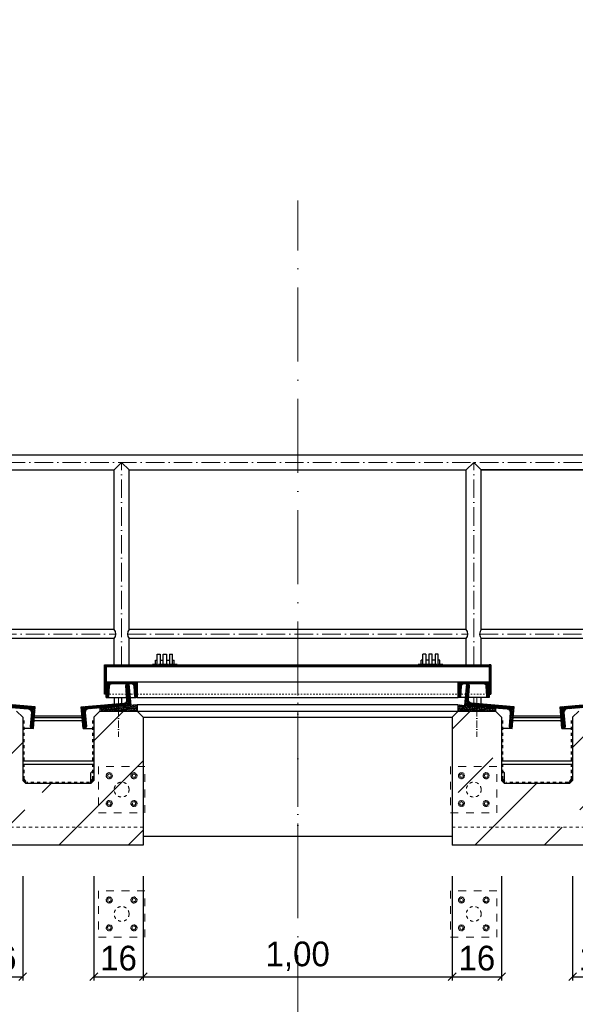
# Model space of a CAD drawing. Header units: millimetres. Extents: x -19424 to 109295, y -11926 to 8715.
# Tile 5 of 38: x -15458 to -13659, y 5529 to 8715. Entities that reach past the tile are written whole.
import ezdxf

# ---------------------------------------------------------------- set-up
doc = ezdxf.new("R2010")
doc.units = ezdxf.units.MM
doc.linetypes.add('ACAD_ISO10W100', pattern=[18, 12, -3, 0, -3])
doc.linetypes.add('JIS_02_1.0', pattern=[2, 1, -1])
doc.layers.add('Bemaßung', color=7, linetype='Continuous', lineweight=13)
doc.layers.add('Beschriftung', color=7, linetype='Continuous')
doc.styles.add('LBB3.5M1000', font='isocp.shx', dxfattribs={"height": 3.5})
doc.dimstyles.new('DIN', dxfattribs={"dimtxt": 2.5, "dimasz": 2.5, "dimexe": 1.25, "dimexo": 0.625, "dimtad": 1, "dimtih": 1, "dimdec": 4, "dimdsep": 46, "dimlunit": 6, "dimtxsty": 'Standard', "dimcen": 2.5, "dimadec": 0, "dimazin": 0, "dimtfac": 1, "dimtdec": 4, "dimtmove": 0, "dimatfit": 3, "dimfxl": 0, "dimtvp": 1, "dimtolj": 1, "dimtzin": 0, "dimarcsym": 0})
pattern_1 = [(45, (-55347.56, 62116.87), (-224.5064, 224.5064), []), (45, (-55123.05, 62116.87), (-224.5064, 224.5064), [158.75, -79.375])]

# ---------------------------------------------------------------- blocks, each defined once
blk = doc.blocks.new('_Oblique')
at = {"color": 0, "linetype": 'ByBlock', "lineweight": -2}
blk.add_line((-0.5, -0.5), (0.5, 0.5), dxfattribs=at)
blk = doc.blocks.new('*D99')
at = {"layer": 'Bemaßung', "color": 0, "lineweight": -2, "transparency": 16777216}
for p, q in [((-15608.1, 5943.9), (-15608.1, 5605.9)), ((-15448.1, 5943.9), (-15448.1, 5605.9)), ((-15608.1, 5618.4), (-15448.1, 5618.4))]:
    blk.add_line(p, q, dxfattribs=at)
at = {"layer": 'DEFPOINTS', "color": 0, "transparency": 16777216}
for p in [(-15608.1, 6043.9), (-15448.1, 6043.9), (-15448.1, 5618.4)]:
    blk.add_point(p, dxfattribs=at)
at = {"layer": 'Bemaßung', "color": 0, "lineweight": -2, "transparency": 16777216, "xscale": 25, "yscale": 25, "zscale": 25, "rotation": 180}
blk.add_blockref('_Oblique', (-15608.1, 5618.4), dxfattribs=at)
at = {"layer": 'Bemaßung', "color": 0, "lineweight": -2, "transparency": 16777216, "xscale": 25, "yscale": 25, "zscale": 25}
blk.add_blockref('_Oblique', (-15448.1, 5618.4), dxfattribs=at)
at = {"layer": 'Bemaßung', "color": 0, "transparency": 16777216, "insert": (-15528.1, 5678.4), "char_height": 80, "attachment_point": 5}
blk.add_mtext('\\A1;16', dxfattribs=at)
blk = doc.blocks.new('*D100')
at = {"layer": 'Bemaßung', "color": 0, "lineweight": -2, "transparency": 16777216}
for p, q in [((-15218.1, 5943.9), (-15218.1, 5605.9)), ((-15058.1, 5943.9), (-15058.1, 5605.9)), ((-15218.1, 5618.4), (-15058.1, 5618.4))]:
    blk.add_line(p, q, dxfattribs=at)
at = {"layer": 'DEFPOINTS', "color": 0, "transparency": 16777216}
for p in [(-15218.1, 6043.9), (-15058.1, 6043.9), (-15058.1, 5618.4)]:
    blk.add_point(p, dxfattribs=at)
at = {"layer": 'Bemaßung', "color": 0, "lineweight": -2, "transparency": 16777216, "xscale": 25, "yscale": 25, "zscale": 25, "rotation": 180}
blk.add_blockref('_Oblique', (-15218.1, 5618.4), dxfattribs=at)
at = {"layer": 'Bemaßung', "color": 0, "lineweight": -2, "transparency": 16777216, "xscale": 25, "yscale": 25, "zscale": 25}
blk.add_blockref('_Oblique', (-15058.1, 5618.4), dxfattribs=at)
at = {"layer": 'Bemaßung', "color": 0, "transparency": 16777216, "insert": (-15138.1, 5678.4), "char_height": 80, "attachment_point": 5}
blk.add_mtext('\\A1;16', dxfattribs=at)
blk = doc.blocks.new('*D101')
at = {"layer": 'Bemaßung', "color": 0, "lineweight": -2, "transparency": 16777216}
for p, q in [((-15058.1, 5943.9), (-15058.1, 5605.9)), ((-14058.1, 5943.9), (-14058.1, 5605.9)), ((-15058.1, 5618.4), (-14058.1, 5618.4))]:
    blk.add_line(p, q, dxfattribs=at)
at = {"layer": 'DEFPOINTS', "color": 0, "transparency": 16777216}
for p in [(-15058.1, 6043.9), (-14058.1, 6043.9), (-14058.1, 5618.4)]:
    blk.add_point(p, dxfattribs=at)
at = {"layer": 'Bemaßung', "color": 0, "lineweight": -2, "transparency": 16777216, "xscale": 25, "yscale": 25, "zscale": 25, "rotation": 180}
blk.add_blockref('_Oblique', (-15058.1, 5618.4), dxfattribs=at)
at = {"layer": 'Bemaßung', "color": 0, "lineweight": -2, "transparency": 16777216, "xscale": 25, "yscale": 25, "zscale": 25}
blk.add_blockref('_Oblique', (-14058.1, 5618.4), dxfattribs=at)
at = {"layer": 'Bemaßung', "color": 0, "transparency": 16777216, "insert": (-14558.1, 5685), "char_height": 80, "attachment_point": 5}
blk.add_mtext('\\A1;1,00', dxfattribs=at)
blk = doc.blocks.new('*D102')
at = {"layer": 'Bemaßung', "color": 0, "lineweight": -2, "transparency": 16777216}
for p, q in [((-14058.1, 5943.9), (-14058.1, 5605.9)), ((-13898.1, 5943.9), (-13898.1, 5605.9)), ((-14058.1, 5618.4), (-13898.1, 5618.4))]:
    blk.add_line(p, q, dxfattribs=at)
at = {"layer": 'DEFPOINTS', "color": 0, "transparency": 16777216}
for p in [(-14058.1, 6043.9), (-13898.1, 6043.9), (-13898.1, 5618.4)]:
    blk.add_point(p, dxfattribs=at)
at = {"layer": 'Bemaßung', "color": 0, "lineweight": -2, "transparency": 16777216, "xscale": 25, "yscale": 25, "zscale": 25, "rotation": 180}
blk.add_blockref('_Oblique', (-14058.1, 5618.4), dxfattribs=at)
at = {"layer": 'Bemaßung', "color": 0, "lineweight": -2, "transparency": 16777216, "xscale": 25, "yscale": 25, "zscale": 25}
blk.add_blockref('_Oblique', (-13898.1, 5618.4), dxfattribs=at)
at = {"layer": 'Bemaßung', "color": 0, "transparency": 16777216, "insert": (-13978.1, 5678.4), "char_height": 80, "attachment_point": 5}
blk.add_mtext('\\A1;16', dxfattribs=at)
blk = doc.blocks.new('*D103')
at = {"layer": 'Bemaßung', "color": 0, "lineweight": -2, "transparency": 16777216}
for p, q in [((-13668.1, 5943.9), (-13668.1, 5605.9)), ((-13508.1, 5943.9), (-13508.1, 5605.9)), ((-13668.1, 5618.4), (-13508.1, 5618.4))]:
    blk.add_line(p, q, dxfattribs=at)
at = {"layer": 'DEFPOINTS', "color": 0, "transparency": 16777216}
for p in [(-13668.1, 6043.9), (-13508.1, 6043.9), (-13508.1, 5618.4)]:
    blk.add_point(p, dxfattribs=at)
at = {"layer": 'Bemaßung', "color": 0, "lineweight": -2, "transparency": 16777216, "xscale": 25, "yscale": 25, "zscale": 25, "rotation": 180}
blk.add_blockref('_Oblique', (-13668.1, 5618.4), dxfattribs=at)
at = {"layer": 'Bemaßung', "color": 0, "lineweight": -2, "transparency": 16777216, "xscale": 25, "yscale": 25, "zscale": 25}
blk.add_blockref('_Oblique', (-13508.1, 5618.4), dxfattribs=at)
at = {"layer": 'Bemaßung', "color": 0, "transparency": 16777216, "insert": (-13588.1, 5678.4), "char_height": 80, "attachment_point": 5}
blk.add_mtext('\\A1;16', dxfattribs=at)

msp = doc.modelspace()

# ---------------------------------------------------------------- hatches: boundary and pattern name
at = {"lineweight": 13}
h = msp.add_hatch(dxfattribs=at)
h.set_pattern_fill('ANSI31', color=256, angle=-4.763642)
h.set_pattern_definition([(40.2363583, (68237.4458, 62198.771), (-2.05086662, 2.42375146), [])])
h.paths.add_polyline_path([(-15178.113, 6627.286), (-15183.113, 6627.286), (-15183.113, 6532.334), (-15178.113, 6532.334)])
h.paths.add_polyline_path([(-13933.113, 6627.286), (-13938.113, 6627.286), (-13938.113, 6532.334), (-13933.113, 6532.334)])
h = msp.add_hatch(dxfattribs=at)
h.set_pattern_fill('ANSI31', color=256, angle=90)
h.set_pattern_definition([(135, (68237.4458, 62198.771), (-2.24506403, -2.24506403), [])])
h.paths.add_polyline_path([(-14558.113, 6627.286), (-15120.113, 6627.286), (-15120.113, 6622.286), (-14558.113, 6622.286)])
h.paths.add_polyline_path([(-15120.113, 6627.286), (-15128.113, 6627.286), (-15128.113, 6622.286), (-15120.113, 6622.286)])
h.paths.add_polyline_path([(-15128.113, 6627.286), (-15136.113, 6627.286), (-15136.113, 6622.286), (-15128.113, 6622.286)])
h.paths.add_polyline_path([(-15136.113, 6627.286), (-15178.113, 6627.286), (-15178.113, 6622.286), (-15136.113, 6622.286)])
h.paths.add_polyline_path([(-13938.113, 6627.286), (-14558.113, 6627.286), (-14558.113, 6622.286), (-13938.113, 6622.286)])
h = msp.add_hatch(dxfattribs=at)
h.set_pattern_fill('ANSI31', color=256, angle=-4.763642)
h.set_pattern_definition([(40.2363583, (79928.9022, 53296.5082), (-2.05086662, 2.42375146), [])])
edge = h.paths.add_edge_path()
edge.add_line((-15556.473, 6565.877), (-15561.954, 6566.334))
edge.add_line((-15561.954, 6566.334), (-15567.767, 6496.576))
edge.add_line((-15567.767, 6496.576), (-15430.244, 6485.116))
edge.add_arc((-15431.158, 6474.154), 11, -4.763642, 85.236358, ccw=False)
edge.add_line((-15420.196, 6473.24), (-15423.933, 6428.396))
edge.add_arc((-15418.452, 6427.939), 5.5, 175.236358, 265.236358)
edge.add_line((-15418.908, 6422.458), (-15413.427, 6422.001))
edge.add_line((-15413.427, 6422.001), (-15407.614, 6491.759))
edge.add_line((-15407.614, 6491.759), (-15545.138, 6503.22))
edge.add_arc((-15544.224, 6514.182), 11, 175.236358, 265.236358, ccw=False)
edge.add_line((-15555.186, 6515.095), (-15551.449, 6559.94))
edge.add_arc((-15556.93, 6560.396), 5.5, -4.763642, 85.236358)
h = msp.add_hatch(dxfattribs=at)
h.set_pattern_fill('ANSI31', color=256, angle=4.763642)
h.set_pattern_definition([(49.7636417, (72411.0896, 68547.0263), (-2.42375146, 2.05086662), [])])
edge = h.paths.add_edge_path()
edge.add_line((-15109.752, 6565.877), (-15104.271, 6566.334))
edge.add_line((-15104.271, 6566.334), (-15098.458, 6496.576))
edge.add_line((-15098.458, 6496.576), (-15235.982, 6485.116))
edge.add_arc((-15235.068, 6474.154), 11, 94.763642, 184.763642)
edge.add_line((-15246.03, 6473.24), (-15242.293, 6428.396))
edge.add_arc((-15247.774, 6427.939), 5.5, -85.236358, 4.763642, ccw=False)
edge.add_line((-15247.317, 6422.458), (-15252.798, 6422.001))
edge.add_line((-15252.798, 6422.001), (-15258.611, 6491.759))
edge.add_line((-15258.611, 6491.759), (-15121.088, 6503.22))
edge.add_arc((-15122.002, 6514.182), 11, 274.763642, 364.763642)
edge.add_line((-15111.04, 6515.095), (-15114.777, 6559.94))
edge.add_arc((-15109.296, 6560.396), 5.5, 94.763642, 184.763642, ccw=False)
h = msp.add_hatch(dxfattribs=at)
h.set_pattern_fill('ANSI31', color=256, angle=90)
h.set_pattern_definition([(135, (77720.751, 61065.175), (-2.24506403, -2.24506403), [])])
edge = h.paths.add_edge_path()
edge.add_arc((-15160.113, 6557.834), 8.5, 90, 176.37147)
edge.add_line((-15168.596, 6558.372), (-15170.629, 6526.315))
edge.add_arc((-15174.87, 6526.584), 4.25, 270, 356.37147, ccw=False)
edge.add_line((-15174.87, 6522.334), (-15178.113, 6522.334))
edge.add_line((-15178.113, 6522.334), (-15178.113, 6569.784))
edge.add_arc((-15175.563, 6569.784), 2.55, 90, 180, ccw=False)
edge.add_line((-15175.563, 6572.334), (-15080.663, 6572.334))
edge.add_arc((-15080.663, 6569.784), 2.55, 0, 90, ccw=False)
edge.add_line((-15078.113, 6569.784), (-15078.113, 6522.334))
edge.add_line((-15078.113, 6522.334), (-15081.356, 6522.334))
edge.add_arc((-15081.356, 6526.584), 4.25, 183.62853, 270, ccw=False)
edge.add_line((-15085.597, 6526.315), (-15087.63, 6558.372))
edge.add_arc((-15096.113, 6557.834), 8.5, 3.62853, 90)
edge.add_line((-15096.113, 6566.334), (-15160.113, 6566.334))
h = msp.add_hatch(dxfattribs=at)
h.set_pattern_fill('ANSI31', color=256, angle=90)
h.set_pattern_definition([(135, (78860.751, 61065.175), (-2.24506403, -2.24506403), [])])
edge = h.paths.add_edge_path()
edge.add_arc((-14020.113, 6557.834), 8.5, 90, 176.37147)
edge.add_line((-14028.596, 6558.372), (-14030.629, 6526.315))
edge.add_arc((-14034.87, 6526.584), 4.25, 270, 356.37147, ccw=False)
edge.add_line((-14034.87, 6522.334), (-14038.113, 6522.334))
edge.add_line((-14038.113, 6522.334), (-14038.113, 6569.784))
edge.add_arc((-14035.563, 6569.784), 2.55, 90, 180, ccw=False)
edge.add_line((-14035.563, 6572.334), (-13940.663, 6572.334))
edge.add_arc((-13940.663, 6569.784), 2.55, 0, 90, ccw=False)
edge.add_line((-13938.113, 6569.784), (-13938.113, 6522.334))
edge.add_line((-13938.113, 6522.334), (-13941.356, 6522.334))
edge.add_arc((-13941.356, 6526.584), 4.25, 183.62853, 270, ccw=False)
edge.add_line((-13945.597, 6526.315), (-13947.63, 6558.372))
edge.add_arc((-13956.113, 6557.834), 8.5, 3.62853, 90)
edge.add_line((-13956.113, 6566.334), (-14020.113, 6566.334))
h = msp.add_hatch(dxfattribs=at)
h.set_pattern_fill('ANSI31', color=256, angle=-4.763642)
h.set_pattern_definition([(40.2363583, (81478.9022, 53296.5082), (-2.05086662, 2.42375146), [])])
edge = h.paths.add_edge_path()
edge.add_line((-14006.473, 6565.877), (-14011.954, 6566.334))
edge.add_line((-14011.954, 6566.334), (-14017.767, 6496.576))
edge.add_line((-14017.767, 6496.576), (-13880.244, 6485.116))
edge.add_arc((-13881.158, 6474.154), 11, -4.763642, 85.236358, ccw=False)
edge.add_line((-13870.196, 6473.24), (-13873.933, 6428.396))
edge.add_arc((-13868.452, 6427.939), 5.5, 175.236358, 265.236358)
edge.add_line((-13868.908, 6422.458), (-13863.427, 6422.001))
edge.add_line((-13863.427, 6422.001), (-13857.614, 6491.759))
edge.add_line((-13857.614, 6491.759), (-13995.138, 6503.22))
edge.add_arc((-13994.224, 6514.182), 11, 175.236358, 265.236358, ccw=False)
edge.add_line((-14005.186, 6515.095), (-14001.449, 6559.94))
edge.add_arc((-14006.93, 6560.396), 5.5, -4.763642, 85.236358)
h = msp.add_hatch(dxfattribs=at)
h.set_pattern_fill('ANSI31', color=256, angle=4.763642)
h.set_pattern_definition([(49.7636417, (73961.0896, 68547.0263), (-2.42375146, 2.05086662), [])])
edge = h.paths.add_edge_path()
edge.add_line((-13559.752, 6565.877), (-13554.271, 6566.334))
edge.add_line((-13554.271, 6566.334), (-13548.458, 6496.576))
edge.add_line((-13548.458, 6496.576), (-13685.982, 6485.116))
edge.add_arc((-13685.068, 6474.154), 11, 94.763642, 184.763642)
edge.add_line((-13696.03, 6473.24), (-13692.293, 6428.396))
edge.add_arc((-13697.774, 6427.939), 5.5, -85.236358, 4.763642, ccw=False)
edge.add_line((-13697.317, 6422.458), (-13702.798, 6422.001))
edge.add_line((-13702.798, 6422.001), (-13708.611, 6491.759))
edge.add_line((-13708.611, 6491.759), (-13571.088, 6503.22))
edge.add_arc((-13572.002, 6514.182), 11, 274.763642, 364.763642)
edge.add_line((-13561.04, 6515.095), (-13564.777, 6559.94))
edge.add_arc((-13559.296, 6560.396), 5.5, 94.763642, 184.763642, ccw=False)
h = msp.add_hatch(dxfattribs=at)
h.set_pattern_fill('ANSI33', color=256, scale=50, style=0)
h.set_pattern_definition(pattern_1)
h.paths.add_polyline_path([(-18798.113, 6043.937), (-18808.113, 6053.937), (-18808.113, 6383.937), (-18798.113, 6393.937), (-18618.113, 6393.937), (-18608.113, 6383.937), (-18608.113, 6253.937), (-18598.113, 6243.937), (-16778.113, 6243.937), (-16768.113, 6253.937), (-16768.113, 6458.271), (-16748.113, 6478.271), (-16628.113, 6478.271), (-16608.113, 6458.271), (-16608.113, 6043.937)])
h.paths.add_polyline_path([(-15608.113, 6043.937), (-15608.113, 6458.271), (-15588.113, 6478.271), (-15468.113, 6478.271), (-15448.113, 6458.271), (-15448.113, 6253.937), (-15438.113, 6243.937), (-15228.113, 6243.937), (-15218.113, 6253.937), (-15218.113, 6458.271), (-15198.113, 6478.271), (-15078.113, 6478.271), (-15058.113, 6458.271), (-15058.113, 6043.937)])
h.paths.add_polyline_path([(-14058.113, 6043.937), (-14058.113, 6458.271), (-14038.113, 6478.271), (-13918.113, 6478.271), (-13898.113, 6458.271), (-13898.113, 6253.937), (-13888.113, 6243.937), (-13678.113, 6243.937), (-13668.113, 6253.937), (-13668.113, 6458.271), (-13648.113, 6478.271), (-13528.113, 6478.271), (-13508.113, 6458.271), (-13508.113, 6043.937)])
h.paths.add_polyline_path([(-10398.113, 6043.937), (-10398.113, 6083.937), (-10358.113, 6043.937), (-10318.113, 6043.937), (-10308.113, 6053.937), (-10308.113, 6383.937), (-10318.113, 6393.937), (-10498.113, 6393.937), (-10508.113, 6383.937), (-10508.113, 6253.937), (-10518.113, 6243.937), (-12338.113, 6243.937), (-12348.113, 6253.937), (-12348.113, 6458.271), (-12368.113, 6478.271), (-12488.113, 6478.271), (-12508.113, 6458.271), (-12508.113, 6043.937)])
h = msp.add_hatch()
h.set_pattern_fill('AR-SAND', color=256, scale=0.1)
h.set_pattern_definition([(37.5, (77262.1654, 61057.112), (-0.16000313, 4.89413237), [0, -3.8608, 0, -4.318, 0, -4.1275]), (7.5, (77262.1654, 61057.112), (4.49523283, 7.168251), [0, -2.0828, 0, -3.4798, 0, -1.3335]), (327.5, (77259.041, 61057.112), (7.9099237, 0.01437185), [0, -1.27, 0, -4.572, 0, -5.969]), (317.5, (77259.041, 61057.112), (7.63556452, 2.22929323), [0, -0.635, 0, -2.9972, 0, -3.429])])
h.paths.add_polyline_path([(-15198.113, 6478.271), (-15078.113, 6478.271), (-15078.113, 6498.271), (-15198.113, 6488.271)])
h = msp.add_hatch()
h.set_pattern_fill('AR-SAND', color=256, scale=0.1)
h.set_pattern_definition([(37.5, (78422.1654, 61057.112), (-0.16000313, 4.89413237), [0, -3.8608, 0, -4.318, 0, -4.1275]), (7.5, (78422.1654, 61057.112), (4.49523283, 7.168251), [0, -2.0828, 0, -3.4798, 0, -1.3335]), (327.5, (78419.041, 61057.112), (7.9099237, 0.01437185), [0, -1.27, 0, -4.572, 0, -5.969]), (317.5, (78419.041, 61057.112), (7.63556452, 2.22929323), [0, -0.635, 0, -2.9972, 0, -3.429])])
h.paths.add_polyline_path([(-14038.113, 6478.271), (-13918.113, 6478.271), (-13918.113, 6488.271), (-14038.113, 6498.271)])
h = msp.add_hatch(dxfattribs=at)
h.set_pattern_fill('ANSI33', color=256, scale=50, style=0)
h.set_pattern_definition(pattern_1)
h.paths.add_polyline_path([(-18458.113, 6033.937), (-18498.113, 6033.937), (-18498.113, 6043.937), (-18618.113, 6043.937), (-18618.113, 6033.937), (-18648.113, 6033.937), (-18658.113, 6023.937), (-18658.113, 5243.087, 0.06869029), (-18458.113, 5172.246)])
h.paths.add_polyline_path([(-18458.113, 5172.246, -0.06869029), (-18658.113, 5243.087), (-18658.113, 3404.647, -0.08990931), (-18458.113, 3396.615)])
h.paths.add_polyline_path([(-18458.113, 3396.615, 0.08990931), (-18658.113, 3404.647), (-18658.113, 3179.77), (-18558.113, 3179.77), (-18558.113, 3199.943, -0.41421356), (-18563.113, 3204.943, -0.41421356), (-18558.113, 3209.943), (-18558.113, 3249.943, -0.41421356), (-18563.113, 3254.943, -1), (-18553.113, 3254.943, -0.41421356), (-18558.113, 3249.943), (-18558.113, 3209.943, -0.41421356), (-18553.113, 3204.943, -0.41421356), (-18558.113, 3199.943), (-18558.113, 3179.77), (-18458.113, 3179.77)])
h.paths.add_polyline_path([(-10553.113, 3254.943, -0.41421356), (-10558.113, 3249.943), (-10558.113, 3209.943, -0.41421356), (-10553.113, 3204.943, -1), (-10563.113, 3204.943, -0.41421356), (-10558.113, 3209.943), (-10558.113, 3249.943, -0.41421356), (-10563.113, 3254.943, -1)], flags=16)
h.paths.add_polyline_path([(-10458.113, 3299.77), (-10658.113, 3299.77), (-10658.113, 3179.77), (-10458.113, 3179.77)])
h.paths.add_polyline_path([(-10592.503, 3649.77), (-10592.503, 3549.77), (-10458.113, 3549.77), (-10458.113, 6023.937), (-10468.113, 6033.937), (-10498.113, 6033.937), (-10498.113, 6043.937), (-10618.113, 6043.937), (-10618.113, 6033.937), (-10658.113, 6033.937), (-10658.113, 3549.77), (-10602.503, 3549.77), (-10602.503, 3649.77)])

# ---------------------------------------------------------------- linework, layer by layer
at = {"linetype": 'ACAD_ISO10W100', "lineweight": 18, "ltscale": 20}
msp.add_line((-14558.113, 2567.281), (-14558.113, 8129.77), dxfattribs=at)
for p, q in [((-10158.113, 7306.571), (-18958.113, 7306.571)), ((-15152.263, 7258.271), (-15128.113, 7282.421)), ((-15128.113, 7282.421), (-15103.963, 7258.271)), ((-14012.263, 7258.271), (-13988.113, 7282.421)), ((-13988.113, 7282.421), (-13963.963, 7258.271)), ((-16243.963, 7258.271), (-15152.263, 7258.271)), ((-15152.263, 6742.371), (-15152.263, 7258.271)), ((-15103.963, 7258.271), (-14012.263, 7258.271)), ((-15103.963, 6742.371), (-15103.963, 7258.271)), ((-14012.263, 6742.371), (-14012.263, 7258.271)), ((-13963.963, 7258.271), (-12872.263, 7258.271)), ((-12872.263, 7258.271), (-13963.963, 7258.271)), ((-13963.963, 6742.371), (-13963.963, 7258.271)), ((-15152.263, 6742.371), (-16243.963, 6742.371)), ((-14012.263, 6742.371), (-15103.963, 6742.371)), ((-12872.263, 6742.371), (-13963.963, 6742.371)), ((-15152.263, 6712.471), (-16243.963, 6712.471)), ((-15152.263, 6627.286), (-15152.263, 6712.471)), ((-15103.963, 6627.286), (-15103.963, 6712.471)), ((-14012.263, 6712.471), (-15103.963, 6712.471)), ((-14012.263, 6627.286), (-14012.263, 6712.471)), ((-13963.963, 6627.286), (-13963.963, 6712.471)), ((-12872.263, 6712.471), (-13963.963, 6712.471)), ((-15013.113, 6627.286), (-15013.113, 6662.334)), ((-15013.113, 6662.334), (-15003.113, 6662.334)), ((-15003.113, 6662.334), (-15003.113, 6627.286)), ((-14993.113, 6627.286), (-14993.113, 6662.334)), ((-14993.113, 6662.334), (-14983.113, 6662.334)), ((-14983.113, 6662.334), (-14983.113, 6627.286)), ((-14973.113, 6662.334), (-14973.113, 6627.286)), ((-14973.113, 6662.334), (-14963.113, 6662.334)), ((-14963.113, 6627.286), (-14963.113, 6662.334)), ((-14153.113, 6627.286), (-14153.113, 6662.334)), ((-14143.113, 6662.334), (-14153.113, 6662.334)), ((-14143.113, 6662.334), (-14143.113, 6627.286)), ((-14133.113, 6662.334), (-14133.113, 6627.286)), ((-14123.113, 6662.334), (-14133.113, 6662.334)), ((-14123.113, 6627.286), (-14123.113, 6662.334)), ((-14113.113, 6662.334), (-14113.113, 6627.286)), ((-14103.113, 6662.334), (-14113.113, 6662.334)), ((-14103.113, 6627.286), (-14103.113, 6662.334)), ((-15018.113, 6643.334), (-15013.113, 6643.334)), ((-15018.113, 6627.286), (-15018.113, 6643.334)), ((-15003.113, 6643.334), (-14993.113, 6643.334)), ((-14983.113, 6643.334), (-14973.113, 6643.334)), ((-14963.113, 6643.334), (-14958.113, 6643.334)), ((-14958.113, 6627.286), (-14958.113, 6643.334)), ((-14153.113, 6643.334), (-14158.113, 6643.334)), ((-14158.113, 6627.286), (-14158.113, 6643.334)), ((-14133.113, 6643.334), (-14143.113, 6643.334)), ((-14113.113, 6643.334), (-14123.113, 6643.334)), ((-14098.113, 6643.334), (-14103.113, 6643.334)), ((-14098.113, 6627.286), (-14098.113, 6643.334)), ((-15178.113, 6622.286), (-13938.113, 6622.286)), ((-15080.663, 6572.334), (-14035.563, 6572.334)), ((-15178.113, 6522.334), (-15111.643, 6522.334)), ((-15152.263, 6522.334), (-15152.263, 6500.622)), ((-15128.113, 6522.334), (-15128.113, 6502.634)), ((-15100.605, 6522.334), (-15081.356, 6522.334)), ((-15078.113, 6522.334), (-14038.113, 6522.334)), ((-14015.621, 6522.334), (-14034.87, 6522.334)), ((-13938.113, 6522.334), (-14004.583, 6522.334)), ((-13963.963, 6500.622), (-13963.963, 6522.334)), ((-15468.113, 6478.271), (-15448.113, 6458.271)), ((-15198.113, 6478.271), (-15218.113, 6458.271)), ((-15198.113, 6478.271), (-15078.113, 6478.271)), ((-15078.113, 6478.271), (-15058.113, 6458.271)), ((-15078.113, 6478.271), (-14038.113, 6478.271)), ((-14038.113, 6478.271), (-14058.113, 6458.271)), ((-14038.113, 6478.271), (-13918.113, 6478.271)), ((-13918.113, 6478.271), (-13898.113, 6458.271)), ((-13648.113, 6478.271), (-13668.113, 6458.271)), ((-15448.113, 6458.271), (-15448.113, 6253.937)), ((-15411.334, 6447.119), (-15254.891, 6447.119)), ((-15410.539, 6463.112), (-15256.224, 6463.112)), ((-15410.485, 6457.311), (-15255.741, 6457.311)), ((-15218.113, 6458.271), (-15218.113, 6253.937)), ((-15058.113, 6458.271), (-15058.113, 6043.937)), ((-15058.113, 6458.271), (-14058.113, 6458.271)), ((-14058.113, 6458.271), (-14058.113, 6043.937)), ((-13898.113, 6458.271), (-13898.113, 6253.937)), ((-13861.334, 6447.119), (-13704.891, 6447.119)), ((-13860.485, 6457.311), (-13705.741, 6457.311)), ((-13860.001, 6463.112), (-13706.224, 6463.112)), ((-13668.113, 6458.271), (-13668.113, 6253.937)), ((-15413.427, 6422.001), (-15448.113, 6422.001)), ((-15252.798, 6422.001), (-15218.113, 6422.001)), ((-13863.427, 6422.001), (-13898.113, 6422.001)), ((-13702.798, 6422.001), (-13668.113, 6422.001)), ((-15448.113, 6316.904), (-15218.113, 6316.904)), ((-13898.113, 6316.904), (-13668.113, 6316.904)), ((-15448.113, 6306.571), (-15218.113, 6306.571)), ((-15228.113, 6278.584), (-15218.113, 6288.271)), ((-15228.113, 6243.937), (-15228.113, 6278.584)), ((-13898.113, 6306.571), (-13668.113, 6306.571)), ((-13888.113, 6278.584), (-13898.113, 6288.271)), ((-13888.113, 6243.937), (-13888.113, 6278.584)), ((-15438.113, 6249.236), (-15448.113, 6259.57)), ((-15438.113, 6243.937), (-15448.113, 6253.937)), ((-15438.113, 6243.937), (-15438.113, 6249.236)), ((-15228.113, 6243.937), (-15218.113, 6253.937)), ((-13888.113, 6243.937), (-13898.113, 6253.937)), ((-13678.113, 6249.236), (-13668.113, 6259.57)), ((-13678.113, 6243.937), (-13668.113, 6253.937)), ((-13678.113, 6243.937), (-13678.113, 6249.236)), ((-15228.113, 6243.937), (-15438.113, 6243.937)), ((-13678.113, 6243.937), (-13888.113, 6243.937)), ((-15058.113, 6073.005), (-14058.113, 6073.005)), ((-15058.113, 6043.937), (-15608.113, 6043.937)), ((-13508.113, 6043.937), (-14058.113, 6043.937))]:
    msp.add_line(p, q)
at = {"linetype": 'ACAD_ISO10W100', "lineweight": 18, "ltscale": 5}
for p, q in [((-10123.963, 7282.421), (-18992.263, 7282.421)), ((-15128.113, 6627.286), (-15128.113, 7282.421)), ((-13988.113, 6627.286), (-13988.113, 7282.421)), ((-16249.147, 6727.421), (-15147.079, 6727.421)), ((-15109.147, 6727.421), (-14007.079, 6727.421)), ((-13969.147, 6727.421), (-12867.079, 6727.421)), ((-13988.113, 6502.634), (-13988.113, 6522.334))]:
    msp.add_line(p, q, dxfattribs=at)
at = {"linetype": 'ACAD_ISO10W100', "lineweight": 18, "ltscale": 2}
for p, q in [((-14948.113, 6629.834), (-15028.113, 6629.834)), ((-14168.113, 6629.834), (-14088.113, 6629.834)), ((-15138.113, 6520.208), (-15138.113, 6395.324)), ((-13978.113, 6520.208), (-13978.113, 6395.324))]:
    msp.add_line(p, q, dxfattribs=at)
at = {"linetype": 'JIS_02_1.0', "lineweight": 18, "ltscale": 5}
msp.add_line((-15178.113, 6532.334), (-13938.113, 6532.334), dxfattribs=at)
at = {"linetype": 'ACAD_ISO10W100', "lineweight": 18, "ltscale": 10}
msp.add_line((-14558.113, 5993.937), (-14558.113, 6543.937), dxfattribs=at)
at = {"linetype": 'JIS_02_1.0', "lineweight": 50, "ltscale": 10}
for p, q in [((-15446.113, 6257.603), (-15446.113, 6450.809)), ((-15220.113, 6257.603), (-15220.113, 6450.809)), ((-13896.113, 6257.603), (-13896.113, 6450.809)), ((-13670.113, 6257.603), (-13670.113, 6450.809)), ((-15446.113, 6257.603), (-15434.447, 6245.937)), ((-15231.779, 6245.937), (-15434.447, 6245.937)), ((-15220.113, 6257.603), (-15231.779, 6245.937)), ((-13896.113, 6257.603), (-13884.447, 6245.937)), ((-13681.779, 6245.937), (-13884.447, 6245.937)), ((-13670.113, 6257.603), (-13681.779, 6245.937))]:
    msp.add_line(p, q, dxfattribs=at)
at = {"linetype": 'JIS_02_1.0', "lineweight": 18, "ltscale": 10}
for p, q in [((-15608.113, 6102.041), (-15058.113, 6102.041)), ((-14058.113, 6102.041), (-13508.113, 6102.041))]:
    msp.add_line(p, q, dxfattribs=at)
msp.add_lwpolyline([(-15178.113, 6532.334), (-15183.113, 6532.334), (-15183.113, 6627.286), (-14558.113, 6627.286), (-13933.113, 6627.286), (-13933.113, 6532.334), (-13938.113, 6532.334)])
for points in [[(-15178.113, 6532.334), (-15183.113, 6532.334), (-15183.113, 6627.286), (-15178.113, 6627.286)], [(-13938.113, 6532.334), (-13933.113, 6532.334), (-13933.113, 6627.286), (-13938.113, 6627.286)], [(-15198.113, 6478.271), (-15078.113, 6478.271), (-15078.113, 6498.271), (-15198.113, 6488.271)], [(-15078.113, 6478.271), (-14038.113, 6478.271), (-14038.113, 6498.271), (-15078.113, 6498.271)], [(-13918.113, 6478.271), (-14038.113, 6478.271), (-14038.113, 6498.271), (-13918.113, 6488.271)]]:
    msp.add_lwpolyline(points, close=True)
for points in [[(-15556.473, 6565.877), (-15561.954, 6566.334), (-15567.767, 6496.576), (-15430.244, 6485.116, -0.41421356), (-15420.196, 6473.24), (-15423.933, 6428.396, 0.41421356), (-15418.908, 6422.458), (-15413.427, 6422.001), (-15407.614, 6491.759), (-15545.138, 6503.22, -0.41421356), (-15555.186, 6515.095), (-15551.449, 6559.94, 0.41421356)], [(-15109.752, 6565.877), (-15104.271, 6566.334), (-15098.458, 6496.576), (-15235.982, 6485.116, 0.41421356), (-15246.03, 6473.24), (-15242.293, 6428.396, -0.41421356), (-15247.317, 6422.458), (-15252.798, 6422.001), (-15258.611, 6491.759), (-15121.088, 6503.22, 0.41421356), (-15111.04, 6515.095), (-15114.777, 6559.94, -0.41421356)], [(-15160.113, 6566.334, 0.39578402), (-15168.596, 6558.372), (-15170.629, 6526.315, -0.39578402), (-15174.87, 6522.334), (-15178.113, 6522.334), (-15178.113, 6569.784, -0.41421356), (-15175.563, 6572.334), (-15080.663, 6572.334, -0.41421356), (-15078.113, 6569.784), (-15078.113, 6522.334), (-15081.356, 6522.334, -0.39578402), (-15085.597, 6526.315), (-15087.63, 6558.372, 0.39578402), (-15096.113, 6566.334)], [(-14020.113, 6566.334, 0.39578402), (-14028.596, 6558.372), (-14030.629, 6526.315, -0.39578402), (-14034.87, 6522.334), (-14038.113, 6522.334), (-14038.113, 6569.784, -0.41421356), (-14035.563, 6572.334), (-13940.663, 6572.334, -0.41421356), (-13938.113, 6569.784), (-13938.113, 6522.334), (-13941.356, 6522.334, -0.39578402), (-13945.597, 6526.315), (-13947.63, 6558.372, 0.39578402), (-13956.113, 6566.334)], [(-14006.473, 6565.877), (-14011.954, 6566.334), (-14017.767, 6496.576), (-13880.244, 6485.116, -0.41421356), (-13870.196, 6473.24), (-13873.933, 6428.396, 0.41421356), (-13868.908, 6422.458), (-13863.427, 6422.001), (-13857.614, 6491.759), (-13995.138, 6503.22, -0.41421356), (-14005.186, 6515.095), (-14001.449, 6559.94, 0.41421356)], [(-13559.752, 6565.877), (-13554.271, 6566.334), (-13548.458, 6496.576), (-13685.982, 6485.116, 0.41421356), (-13696.03, 6473.24), (-13692.293, 6428.396, -0.41421356), (-13697.317, 6422.458), (-13702.798, 6422.001), (-13708.611, 6491.759), (-13571.088, 6503.22, 0.41421356), (-13561.04, 6515.095), (-13564.777, 6559.94, -0.41421356)]]:
    msp.add_lwpolyline(points, format="xyb", close=True)
at = {"color": 253, "linetype": 'JIS_02_1.0', "lineweight": 9, "ltscale": 25}
for points in [[(-15203.113, 6149.02), (-15053.113, 6149.02), (-15053.113, 6299.02), (-15203.113, 6299.02)], [(-14063.113, 6149.02), (-13913.113, 6149.02), (-13913.113, 6299.02), (-14063.113, 6299.02)], [(-15203.113, 5746.852), (-15053.113, 5746.852), (-15053.113, 5896.852), (-15203.113, 5896.852)], [(-14063.113, 5746.852), (-13913.113, 5746.852), (-13913.113, 5896.852), (-14063.113, 5896.852)]]:
    msp.add_lwpolyline(points, close=True, dxfattribs=at)
at = {"color": 253, "linetype": 'JIS_02_1.0', "lineweight": 9, "ltscale": 2}
for points in [[(-15158.875, 6269.02), (-15163.663, 6276.728), (-15172.732, 6277.02), (-15177.35, 6269.02), (-15172.563, 6261.313), (-15163.494, 6261.02)], [(-15097.35, 6269.02), (-15092.563, 6276.728), (-15083.494, 6277.02), (-15078.875, 6269.02), (-15083.663, 6261.313), (-15092.732, 6261.02)], [(-14018.875, 6269.02), (-14023.663, 6276.728), (-14032.732, 6277.02), (-14037.35, 6269.02), (-14032.563, 6261.313), (-14023.494, 6261.02)], [(-13957.35, 6269.02), (-13952.563, 6276.728), (-13943.494, 6277.02), (-13938.875, 6269.02), (-13943.663, 6261.313), (-13952.732, 6261.02)], [(-15158.875, 6179.02), (-15163.663, 6171.313), (-15172.732, 6171.02), (-15177.35, 6179.02), (-15172.563, 6186.728), (-15163.494, 6187.02)], [(-15097.35, 6179.02), (-15092.563, 6171.313), (-15083.494, 6171.02), (-15078.875, 6179.02), (-15083.663, 6186.728), (-15092.732, 6187.02)], [(-14018.875, 6179.02), (-14023.663, 6171.313), (-14032.732, 6171.02), (-14037.35, 6179.02), (-14032.563, 6186.728), (-14023.494, 6187.02)], [(-13957.35, 6179.02), (-13952.563, 6171.313), (-13943.494, 6171.02), (-13938.875, 6179.02), (-13943.663, 6186.728), (-13952.732, 6187.02)], [(-15158.875, 5866.852), (-15163.663, 5874.56), (-15172.732, 5874.852), (-15177.35, 5866.852), (-15172.563, 5859.144), (-15163.494, 5858.852)], [(-15097.35, 5866.852), (-15092.563, 5874.56), (-15083.494, 5874.852), (-15078.875, 5866.852), (-15083.663, 5859.144), (-15092.732, 5858.852)], [(-14018.875, 5866.852), (-14023.663, 5874.56), (-14032.732, 5874.852), (-14037.35, 5866.852), (-14032.563, 5859.144), (-14023.494, 5858.852)], [(-13957.35, 5866.852), (-13952.563, 5874.56), (-13943.494, 5874.852), (-13938.875, 5866.852), (-13943.663, 5859.144), (-13952.732, 5858.852)], [(-15158.875, 5776.852), (-15163.663, 5769.144), (-15172.732, 5768.852), (-15177.35, 5776.852), (-15172.563, 5784.56), (-15163.494, 5784.852)], [(-15097.35, 5776.852), (-15092.563, 5769.144), (-15083.494, 5768.852), (-15078.875, 5776.852), (-15083.663, 5784.56), (-15092.732, 5784.852)], [(-14018.875, 5776.852), (-14023.663, 5769.144), (-14032.732, 5768.852), (-14037.35, 5776.852), (-14032.563, 5784.56), (-14023.494, 5784.852)], [(-13957.35, 5776.852), (-13952.563, 5769.144), (-13943.494, 5768.852), (-13938.875, 5776.852), (-13943.663, 5784.56), (-13952.732, 5784.852)]]:
    msp.add_lwpolyline(points, close=True, dxfattribs=at)
for centre, radius in [((-15168.113, 6269.02), 10), ((-15088.113, 6269.02), 10), ((-14028.113, 6269.02), 10), ((-13948.113, 6269.02), 10), ((-15168.113, 6269.02), 5.25), ((-15088.113, 6269.02), 5.25), ((-14028.113, 6269.02), 5.25), ((-13948.113, 6269.02), 5.25), ((-15168.113, 6179.02), 10), ((-15168.113, 6179.02), 5.25), ((-15088.113, 6179.02), 10), ((-15088.113, 6179.02), 5.25), ((-14028.113, 6179.02), 10), ((-14028.113, 6179.02), 5.25), ((-13948.113, 6179.02), 10), ((-13948.113, 6179.02), 5.25), ((-15168.113, 5866.852), 10), ((-15168.113, 5866.852), 5.25), ((-15088.113, 5866.852), 10), ((-15088.113, 5866.852), 5.25), ((-14028.113, 5866.852), 10), ((-14028.113, 5866.852), 5.25), ((-13948.113, 5866.852), 10), ((-13948.113, 5866.852), 5.25), ((-15168.113, 5776.852), 10), ((-15168.113, 5776.852), 5.25), ((-15088.113, 5776.852), 10), ((-15088.113, 5776.852), 5.25), ((-14028.113, 5776.852), 10), ((-14028.113, 5776.852), 5.25), ((-13948.113, 5776.852), 10), ((-13948.113, 5776.852), 5.25)]:
    msp.add_circle(centre, radius, dxfattribs=at)
at = {"color": 253, "linetype": 'JIS_02_1.0', "lineweight": 9, "ltscale": 10}
for centre in [(-15128.113, 6224.02), (-13988.113, 6224.02), (-15128.113, 5821.852), (-13988.113, 5821.852)]:
    msp.add_circle(centre, 24.15, dxfattribs=at)
for centre, start, end in [((-15171.229, 6727.421), 321.75338, 38.24662), ((-15084.997, 6727.421), 141.75338, 218.24662), ((-14031.229, 6727.421), 321.75338, 38.24662), ((-13944.997, 6727.421), 141.75338, 218.24662)]:
    msp.add_arc(centre, 24.15, start, end)

# ---------------------------------------------------------------- texts
at = {"layer": 'Beschriftung', "insert": (-18332.719, 8640.082), "char_height": 150, "width": 1682.94636, "attachment_point": 1, "style": 'LBB3.5M1000', "bg_fill": 2}
msp.add_mtext('\\pi387.94;{\\fArial|b1|i0|c0|p34;SECTION\\L\\P\\pi383.65;\\fArial|b1|i1|c0|p34;\\lSCHNITT}', dxfattribs=at)

# ---------------------------------------------------------------- dimensions: what is measured, and where the dimension line sits
at = {"layer": 'Bemaßung'}
for base, p1, p2, text, picture, middle in [((-15448.113, 5618.367), (-15608.113, 6043.937), (-15448.113, 6043.937), '16', '*D99', (-15528.113, 5678.367)), ((-15058.113, 5618.367), (-15218.113, 6043.937), (-15058.113, 6043.937), '16', '*D100', (-15138.113, 5678.367)), ((-14058.113, 5618.367), (-15058.113, 6043.937), (-14058.113, 6043.937), '1,00', '*D101', (-14558.113, 5685.034)), ((-13898.113, 5618.367), (-14058.113, 6043.937), (-13898.113, 6043.937), '16', '*D102', (-13978.113, 5678.367)), ((-13508.113, 5618.367), (-13668.113, 6043.937), (-13508.113, 6043.937), '16', '*D103', (-13588.113, 5678.367))]:
    dim = msp.add_linear_dim(base=base, p1=p1, p2=p2, text=text, dimstyle='DIN', override={"dimscale": 10, "dimtxt": 8, "dimexo": 10, "dimgap": 2, "dimdec": 2, "dimblk1": 'Oblique', "dimblk2": 'Oblique', "dimsah": 1, "dimtdec": 2, "dimtmove": 2}, dxfattribs=at)
    dim.commit()
    dim.dimension.update_dxf_attribs({"geometry": picture, "text_midpoint": middle})

doc.saveas('drawing.dxf')
